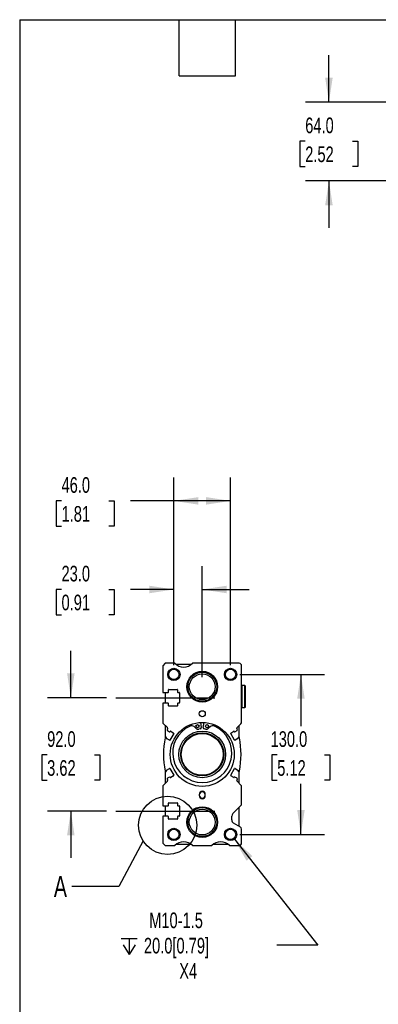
# Model space of a CAD drawing. Header units: millimetres. Extents: x 38 to 1638, y 38 to 1257.
# Tile 2 of 6: x 38 to 329, y 457 to 1257. Entities that reach past the tile are written whole.
import ezdxf

# ---------------------------------------------------------------- set-up
doc = ezdxf.new("R2010")
doc.units = ezdxf.units.MM
doc.header["$LTSCALE"] = 6
doc.linetypes.add('SLD-Center', pattern=[19.05, 15.24, -1.27, 1.27, -1.27])
doc.linetypes.add('SLD-Solid', pattern=[0])
doc.layers.add('CENTER', color=40, linetype='SLD-Center')
doc.layers.add('DIMENSIONS', color=140, linetype='SLD-Solid', lineweight=25)
doc.layers.add('TEXT', color=140, linetype='SLD-Solid', lineweight=25)
doc.styles.add('SLDTEXTSTYLE0', font='TXT', dxfattribs={"width": 0.7})
doc.dimstyles.new('SLDDIMSTYLE0', dxfattribs={"dimtxt": 12.948047, "dimasz": 19.812, "dimexe": 0, "dimexo": 0.0625, "dimgap": 3.237012, "dimtad": 0, "dimtih": 1, "dimtoh": 1, "dimrnd": 1e-09, "dimzin": 4, "dimdsep": 46, "dimtxsty": 'SLDTEXTSTYLE0', "dimsah": 1, "dimcen": 0.09, "dimadec": 0, "dimazin": 1, "dimtfac": 1, "dimtmove": 0, "dimatfit": 0, "dimfxl": 0, "dimfrac": 2, "dimtolj": 1, "dimtzin": 12, "dimarcsym": 0})
doc.dimstyles.new('SLDDIMSTYLE1', dxfattribs={"dimtxt": 12.948047, "dimasz": 19.812, "dimexe": 0, "dimexo": 0.0625, "dimgap": 3.237012, "dimtad": 0, "dimtih": 1, "dimtoh": 1, "dimrnd": 1e-09, "dimzin": 4, "dimdsep": 46, "dimtxsty": 'SLDTEXTSTYLE0', "dimsah": 1, "dimcen": 0.09, "dimadec": 0, "dimazin": 1, "dimtfac": 1, "dimtofl": 0, "dimtmove": 0, "dimatfit": 3, "dimfxl": 0, "dimfrac": 2, "dimtolj": 1, "dimtzin": 12, "dimarcsym": 0})
doc.dimstyles.new('SLDDIMSTYLE2', dxfattribs={"dimtxt": 12.948047, "dimasz": 19.812, "dimexe": 0, "dimexo": 0.0625, "dimgap": 3.237012, "dimtad": 0, "dimtih": 1, "dimtoh": 1, "dimrnd": 1e-09, "dimzin": 12, "dimdsep": 46, "dimtxsty": 'SLDTEXTSTYLE0', "dimsah": 1, "dimcen": 0, "dimadec": 0, "dimazin": 3, "dimtfac": 1, "dimtofl": 0, "dimtmove": 0, "dimatfit": 3, "dimfxl": 0, "dimfrac": 2, "dimtolj": 1, "dimtzin": 12, "dimarcsym": 0})
doc.dimstyles.new('SLDDIMSTYLE5', dxfattribs={"dimtxt": 0.18, "dimasz": 19.812, "dimexe": 0, "dimexo": 0.0625, "dimgap": 0, "dimtad": 0, "dimtih": 1, "dimtoh": 1, "dimdec": 0, "dimrnd": 1e-09, "dimzin": 0, "dimdsep": 46, "dimtxsty": 'Standard', "dimblk1": 'NONE', "dimblk2": 'NONE', "dimsah": 1, "dimcen": 0.09, "dimadec": 0, "dimazin": 0, "dimtfac": 19.812, "dimtdec": 0, "dimtofl": 0, "dimtmove": 0, "dimatfit": 3, "dimldrblk": 'NONE', "dimfxl": 0, "dimfrac": 2, "dimtolj": 1, "dimtzin": 0, "dimarcsym": 0})

# ---------------------------------------------------------------- blocks, each defined once
blk = doc.blocks.new('_D_22')
at = {"layer": 'DIMENSIONS'}
for p, q in [((289.15, 1190.32), (289.15, 1228.42)), ((501.79, 1190.32), (270.1, 1190.32)), ((269.91, 1158.5), (265.56, 1158.5)), ((265.56, 1158.5), (265.56, 1137.92)), ((308.39, 1158.5), (312.74, 1158.5)), ((312.74, 1158.5), (312.74, 1137.92)), ((265.56, 1137.92), (269.91, 1137.92)), ((312.74, 1137.92), (308.39, 1137.92)), ((356.72, 1126.32), (270.1, 1126.32)), ((289.15, 1126.32), (289.15, 1088.22)), ((539.84, 1126.32), (365.86, 1126.32)), ((614.79, 1126.32), (548.98, 1126.32))]:
    blk.add_line(p, q, dxfattribs=at)
for points in [[(289.15, 1190.32), (292.2, 1210.13), (286.1, 1210.13)], [(289.15, 1126.32), (286.1, 1106.51), (292.2, 1106.51)]]:
    blk.add_solid(points, dxfattribs=at)
at = {"layer": 'DIMENSIONS', "char_height": 12.7, "attachment_point": 1, "style": 'SLDTEXTSTYLE0'}
for s, insert in [('64.0', (269.91, 1177.77)), ('2.52', (269.91, 1154.29))]:
    blk.add_mtext(s, dxfattribs=dict(at, insert=insert))
blk = doc.blocks.new('_D_27')
at = {"layer": 'DIMENSIONS'}
for p, q in [((79.6, 706.31), (79.6, 744.41)), ((108.57, 706.31), (60.55, 706.31)), ((60.37, 659.85), (56.02, 659.85)), ((56.02, 659.85), (56.02, 639.27)), ((98.84, 659.85), (103.19, 659.85)), ((103.19, 659.85), (103.19, 639.27)), ((56.02, 639.27), (60.37, 639.27)), ((103.19, 639.27), (98.84, 639.27)), ((108.57, 614.31), (60.55, 614.31)), ((79.6, 614.31), (79.6, 576.21))]:
    blk.add_line(p, q, dxfattribs=at)
for points in [[(79.6, 706.31), (82.65, 726.12), (76.56, 726.12)], [(79.6, 614.31), (76.56, 594.5), (82.65, 594.5)]]:
    blk.add_solid(points, dxfattribs=at)
at = {"layer": 'DIMENSIONS', "char_height": 12.7, "attachment_point": 1, "style": 'SLDTEXTSTYLE0'}
for s, insert in [('92.0', (60.37, 679.12)), ('3.62', (60.37, 655.64))]:
    blk.add_mtext(s, dxfattribs=dict(at, insert=insert))
blk = doc.blocks.new('_D_28')
at = {"layer": 'DIMENSIONS'}
for p, q in [((163.29, 732.93), (163.29, 813.36)), ((186.29, 722.93), (186.29, 813.36)), ((72.06, 794.31), (67.72, 794.31)), ((67.72, 794.31), (67.72, 773.73)), ((110.54, 794.31), (114.89, 794.31)), ((114.89, 794.31), (114.89, 773.73)), ((163.29, 794.31), (128.08, 794.31)), ((186.29, 794.31), (224.39, 794.31)), ((67.72, 773.73), (72.06, 773.73)), ((114.89, 773.73), (110.54, 773.73))]:
    blk.add_line(p, q, dxfattribs=at)
for points in [[(163.29, 794.31), (143.47, 797.36), (143.47, 791.26)], [(186.29, 794.31), (206.1, 791.26), (206.1, 797.36)]]:
    blk.add_solid(points, dxfattribs=at)
at = {"layer": 'DIMENSIONS', "char_height": 12.7, "attachment_point": 1, "style": 'SLDTEXTSTYLE0'}
for s, insert in [('23.0', (72.06, 813.58)), ('0.91', (72.06, 790.1))]:
    blk.add_mtext(s, dxfattribs=dict(at, insert=insert))
blk = doc.blocks.new('_D_29')
at = {"layer": 'DIMENSIONS'}
for p, q in [((163.29, 732.93), (163.29, 885.36)), ((209.29, 732.93), (209.29, 885.36)), ((72.06, 866.31), (67.72, 866.31)), ((67.72, 866.31), (67.72, 845.73)), ((110.54, 866.31), (114.89, 866.31)), ((114.89, 866.31), (114.89, 845.73)), ((163.29, 866.31), (128.08, 866.31)), ((209.29, 866.31), (163.29, 866.31)), ((67.72, 845.73), (72.06, 845.73)), ((114.89, 845.73), (110.54, 845.73))]:
    blk.add_line(p, q, dxfattribs=at)
for points in [[(163.29, 866.31), (183.1, 863.26), (183.1, 869.36)], [(209.29, 866.31), (189.47, 869.36), (189.47, 863.26)]]:
    blk.add_solid(points, dxfattribs=at)
at = {"layer": 'DIMENSIONS', "char_height": 12.7, "attachment_point": 1, "style": 'SLDTEXTSTYLE0'}
for s, insert in [('46.0', (72.06, 885.58)), ('1.81', (72.06, 862.1))]:
    blk.add_mtext(s, dxfattribs=dict(at, insert=insert))
blk = doc.blocks.new('_D_30')
at = {"layer": 'DIMENSIONS'}
for p, q in [((216.91, 725.31), (285.46, 725.31)), ((266.41, 725.31), (266.41, 683.33)), ((247.18, 659.85), (242.83, 659.85)), ((242.83, 659.85), (242.83, 639.27)), ((285.65, 659.85), (290, 659.85)), ((290, 659.85), (290, 639.27)), ((242.83, 639.27), (247.18, 639.27)), ((266.41, 595.31), (266.41, 636.37)), ((290, 639.27), (285.65, 639.27)), ((216.91, 595.31), (285.46, 595.31))]:
    blk.add_line(p, q, dxfattribs=at)
for points in [[(266.41, 725.31), (263.37, 705.5), (269.46, 705.5)], [(266.41, 595.31), (269.46, 615.12), (263.37, 615.12)]]:
    blk.add_solid(points, dxfattribs=at)
at = {"layer": 'DIMENSIONS', "char_height": 12.7, "attachment_point": 1, "style": 'SLDTEXTSTYLE0'}
for s, insert in [('130.0', (241.79, 679.12)), ('5.12', (247.18, 655.64))]:
    blk.add_mtext(s, dxfattribs=dict(at, insert=insert))
blk = doc.blocks.new('SW_SYMBOL_HOLE_DEPTH')
at = {"layer": 'DIMENSIONS', "color": 0}
for p, q in [((0, 5250), (4800, 5250)), ((600, 3330), (2400, 450)), ((2400, 5250), (2400, 450)), ((4200, 3330), (2400, 450))]:
    blk.add_line(p, q, dxfattribs=at)
blk = doc.blocks.new('_D_31')
at = {"layer": 'DIMENSIONS'}
for p, q in [((212.37, 591.38), (280.1, 505.17)), ((280.1, 505.17), (246.76, 505.17))]:
    blk.add_line(p, q, dxfattribs=at)
blk.add_solid([(212.37, 591.38), (222.22, 573.92), (227.01, 577.68)], dxfattribs=at)
at = {"layer": 'DIMENSIONS', "xscale": 0.002688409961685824, "yscale": 0.002688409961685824, "zscale": 0.002688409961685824}
blk.add_blockref('SW_SYMBOL_HOLE_DEPTH', (120.43, 496.6), dxfattribs=at)
at = {"layer": 'DIMENSIONS', "char_height": 12.7, "attachment_point": 1, "style": 'SLDTEXTSTYLE0'}
for s, insert in [('M10-1.5', (143.23, 531.83)), ('20.0[0.79]', (138.95, 511.26)), ('X4', (167.65, 490.68))]:
    blk.add_mtext(s, dxfattribs=dict(at, insert=insert))
blk = doc.blocks.new('_None')

msp = doc.modelspace()

# ---------------------------------------------------------------- linework, layer by layer
for p, q in [((156.286, 734.312), (154.286, 732.312)), ((154.286, 732.312), (154.286, 710.562)), ((164.145, 734.312), (156.286, 734.312)), ((177.285, 733.312), (165.286, 733.312)), ((216.286, 734.312), (178.427, 734.312)), ((218.286, 686.641), (218.286, 732.312)), ((158.786, 710.862), (158.786, 712.762)), ((159.086, 713.062), (165.986, 713.062)), ((166.286, 712.762), (166.286, 710.862)), ((218.586, 716.162), (218.286, 715.862)), ((220.986, 716.162), (218.586, 716.162)), ((218.586, 707.312), (218.586, 716.162)), ((221.286, 715.862), (220.986, 716.162)), ((220.986, 707.312), (220.986, 716.162)), ((221.286, 707.312), (221.286, 715.862)), ((154.286, 710.562), (158.486, 710.562)), ((156.286, 710.562), (156.286, 702.062)), ((166.586, 710.562), (167.486, 710.562)), ((167.786, 710.262), (167.786, 702.362)), ((218.586, 698.462), (218.586, 707.312)), ((220.986, 698.462), (220.986, 707.312)), ((221.286, 698.762), (221.286, 707.312)), ((158.486, 702.062), (154.286, 702.062)), ((154.286, 702.062), (154.286, 685.812)), ((158.786, 699.862), (158.786, 701.762)), ((165.986, 699.562), (159.086, 699.562)), ((166.286, 701.762), (166.286, 699.862)), ((167.486, 702.062), (166.586, 702.062)), ((218.286, 698.762), (218.586, 698.462)), ((218.586, 698.462), (220.986, 698.462)), ((220.986, 698.462), (221.286, 698.762)), ((154.286, 685.812), (158.054, 682.044)), ((156.286, 683.812), (156.286, 674.124)), ((181.09, 681.55), (179.66, 682.859)), ((184.641, 680.979), (183.619, 680.805)), ((184.775, 686.268), (185.46, 682.128)), ((187.112, 682.128), (187.797, 686.268)), ((188.952, 680.805), (187.93, 680.979)), ((192.912, 682.859), (191.481, 681.55)), ((214.517, 682.044), (217.7, 685.227)), ((216.286, 674.124), (216.286, 683.812)), ((157.105, 674.07), (156.883, 674.198)), ((157.14, 673.531), (157.215, 673.661)), ((159.632, 671.746), (157.25, 673.121)), ((158.013, 679.724), (159.781, 678.704)), ((163.167, 677.268), (160.042, 671.856)), ((160.191, 678.814), (160.266, 678.943)), ((160.675, 679.053), (163.057, 677.678)), ((212.53, 671.856), (209.405, 677.268)), ((209.514, 677.678), (211.896, 679.053)), ((212.306, 678.943), (212.38, 678.814)), ((212.79, 678.704), (214.559, 679.724)), ((215.321, 673.121), (212.94, 671.746)), ((215.356, 673.661), (215.431, 673.531)), ((215.688, 674.198), (215.466, 674.07)), ((157.25, 647.504), (159.632, 648.878)), ((160.042, 648.769), (163.167, 643.356)), ((209.405, 643.356), (212.53, 648.769)), ((212.94, 648.878), (215.321, 647.504)), ((156.286, 646.5), (156.286, 636.812)), ((156.883, 646.426), (157.105, 646.554)), ((157.215, 646.964), (157.14, 647.094)), ((159.781, 641.921), (158.013, 640.9)), ((160.266, 641.682), (160.191, 641.811)), ((163.057, 642.946), (160.675, 641.572)), ((211.896, 641.572), (209.514, 642.946)), ((212.38, 641.811), (212.306, 641.682)), ((214.559, 640.9), (212.79, 641.921)), ((215.431, 647.094), (215.356, 646.964)), ((215.466, 646.554), (215.688, 646.426)), ((216.286, 636.812), (216.286, 646.5)), ((158.054, 638.581), (154.286, 634.812)), ((154.286, 634.812), (154.286, 618.562)), ((217.7, 635.398), (214.517, 638.581)), ((218.286, 620.141), (218.286, 633.984)), ((183.786, 627.812), (183.786, 626.812)), ((188.786, 626.812), (188.786, 627.812)), ((154.286, 618.562), (158.486, 618.562)), ((156.286, 618.562), (156.286, 610.062)), ((158.786, 618.862), (158.786, 620.762)), ((159.086, 621.062), (165.986, 621.062)), ((166.286, 620.762), (166.286, 618.862)), ((166.586, 618.562), (167.486, 618.562)), ((167.786, 618.262), (167.786, 610.362)), ((211.164, 612.191), (217.7, 618.727)), ((216.286, 601.849), (216.286, 617.312)), ((158.486, 610.062), (154.286, 610.062)), ((154.286, 610.062), (154.286, 588.312)), ((158.786, 607.862), (158.786, 609.762)), ((166.286, 609.762), (166.286, 607.862)), ((167.486, 610.062), (166.586, 610.062)), ((210.286, 607.044), (210.286, 610.07)), ((165.986, 607.562), (159.086, 607.562)), ((217.286, 601.271), (211.786, 604.446)), ((218.286, 588.312), (218.286, 599.539)), ((154.286, 588.312), (156.286, 586.312)), ((156.286, 586.312), (164.145, 586.312)), ((165.286, 587.312), (177.285, 587.312)), ((178.427, 586.312), (194.145, 586.312)), ((195.286, 587.312), (207.285, 587.312)), ((208.427, 586.312), (216.286, 586.312))]:
    msp.add_line(p, q)
for centre, radius in [((163.286, 725.312), 5), ((163.286, 725.312), 4.188), ((209.286, 725.312), 5), ((209.286, 725.312), 4.188), ((186.286, 715.312), 12.5), ((186.286, 715.312), 11.778), ((186.286, 715.312), 10.479), ((186.286, 693.312), 2.5), ((186.286, 660.312), 26), ((182.452, 683.26), 1.25), ((190.12, 683.26), 1.25), ((186.286, 660.312), 19), ((186.286, 660.312), 17.5), ((186.286, 660.312), 17), ((186.286, 605.312), 12.5), ((186.286, 605.312), 11.778), ((186.286, 605.312), 10.479), ((163.286, 595.312), 5), ((209.286, 595.312), 5), ((163.286, 595.312), 4.188), ((209.286, 595.312), 4.188)]:
    msp.add_circle(centre, radius)
for centre, radius, start, end in [((171.286, 741.313), 10, 224.430511, 315.569489), ((216.286, 732.312), 2, 0, 90), ((159.086, 712.762), 0.3, 90, 180), ((165.986, 712.762), 0.3, 0, 90), ((158.486, 710.862), 0.3, 270, 0), ((166.586, 710.862), 0.3, 180, 270), ((167.486, 710.262), 0.3, 0, 90), ((158.486, 701.762), 0.3, 0, 90), ((159.086, 699.862), 0.3, 180, 270), ((165.986, 699.862), 0.3, 270, 0), ((166.586, 701.762), 0.3, 90, 180), ((167.486, 702.362), 0.3, 270, 0), ((158.263, 680.157), 0.5, 162.909429, 240.018361), ((222.782, 660.32), 68, 161.821509, 162.909009), ((157.701, 681.69), 0.5, 341.826167, 45.000029), ((186.286, 661.513), 24, 114.330534, 65.669466), ((177.633, 680.647), 3, 47.501284, 114.315422), ((183.116, 683.763), 3, 227.529495, 279.662211), ((184.473, 681.965), 1, 279.662212, 9.392969), ((188.098, 681.965), 1, 170.607031, 260.337788), ((189.456, 683.763), 3, 260.337789, 312.470505), ((194.938, 680.647), 3, 65.684578, 132.498716), ((214.871, 681.69), 0.5, 134.999971, 198.173836), ((149.79, 660.32), 68, 17.090991, 18.178491), ((214.309, 680.157), 0.5, 299.981639, 17.090571), ((216.286, 686.641), 2, 315.000001, 0), ((222.779, 660.312), 68, 168.503456, 191.496544), ((156.634, 673.765), 0.5, 60.033264, 168.467859), ((157.4, 673.381), 0.3, 150.018485, 240.004339), ((156.955, 673.811), 0.3, 330.018414, 60.033102), ((159.931, 678.964), 0.3, 240.018516, 330.018219), ((160.525, 678.793), 0.3, 60.004516, 150.018171), ((162.907, 677.418), 0.3, 329.996998, 60.004479), ((209.664, 677.418), 0.3, 119.995521, 210.003002), ((212.046, 678.793), 0.3, 29.981829, 119.995484), ((212.64, 678.964), 0.3, 209.981781, 299.981484), ((215.616, 673.811), 0.3, 119.966898, 209.981586), ((215.171, 673.381), 0.3, 299.995661, 29.981515), ((215.938, 673.765), 0.5, 11.532141, 119.966736), ((149.792, 660.312), 68, 348.503456, 11.496544), ((159.782, 672.006), 0.3, 240.004505, 329.996977), ((212.79, 672.006), 0.3, 210.003023, 299.995495), ((159.782, 648.619), 0.3, 30.003023, 119.995495), ((212.79, 648.619), 0.3, 60.004505, 149.996977), ((156.634, 646.859), 0.5, 191.532141, 299.966736), ((157.4, 647.244), 0.3, 119.995661, 209.981515), ((156.955, 646.814), 0.3, 299.966898, 29.981586), ((158.263, 640.467), 0.5, 119.981639, 197.090571), ((222.782, 660.305), 68, 197.090991, 198.178491), ((159.931, 641.661), 0.3, 29.981781, 119.981484), ((160.525, 641.831), 0.3, 209.981829, 299.995484), ((162.907, 643.206), 0.3, 299.995521, 30.003002), ((209.664, 643.206), 0.3, 149.996998, 240.004479), ((212.046, 641.831), 0.3, 240.004516, 330.018171), ((212.64, 641.661), 0.3, 60.018516, 150.018219), ((149.79, 660.305), 68, 341.821509, 342.909009), ((214.309, 640.467), 0.5, 342.909429, 60.018361), ((215.616, 646.814), 0.3, 150.018414, 240.033102), ((215.171, 647.244), 0.3, 330.018485, 60.004339), ((215.938, 646.859), 0.5, 240.033264, 348.467859), ((157.701, 638.934), 0.5, 314.999971, 18.173834), ((214.871, 638.934), 0.5, 161.826167, 225.000029), ((216.286, 633.984), 2, 360, 44.999999), ((186.286, 627.812), 2.5, 0, 180), ((186.286, 627.312), 2.5, 0, 180), ((186.286, 627.312), 2.5, 180, 0), ((186.286, 626.812), 2.5, 180, 0), ((158.486, 618.862), 0.3, 270, 0), ((159.086, 620.762), 0.3, 90, 180), ((165.986, 620.762), 0.3, 0, 90), ((166.586, 618.862), 0.3, 180, 270), ((167.486, 618.262), 0.3, 0, 90), ((216.286, 620.141), 2, 315.000001, 0), ((158.486, 609.762), 0.3, 0, 90), ((166.586, 609.762), 0.3, 90, 180), ((167.486, 610.362), 0.3, 270, 0), ((213.286, 610.07), 3, 135, 179.999999), ((159.086, 607.862), 0.3, 180, 270), ((165.986, 607.862), 0.3, 270, 0), ((213.286, 607.044), 3, 180, 240.003332), ((216.286, 599.539), 2, 359.999996, 60.003325), ((171.286, 579.312), 10, 44.430511, 135.569489), ((201.286, 579.312), 10, 44.430511, 135.569489), ((216.286, 588.312), 2, 270, 0)]:
    msp.add_arc(centre, radius, start, end)
at = {"layer": 'CENTER'}
for p, q in [((116.186, 706.312), (196.586, 706.312)), ((116.186, 614.312), (196.586, 614.312))]:
    msp.add_line(p, q, dxfattribs=at)
at = {"layer": 'TEXT'}
for p, q in [((38.1, 1257.3), (1638.3, 1257.3)), ((38.1, 1257.3), (38.1, 38.1)), ((167.64, 1211.58), (167.64, 1257.3)), ((213.36, 1211.58), (213.36, 1257.3)), ((167.64, 1211.58), (213.36, 1211.58))]:
    msp.add_line(p, q, dxfattribs=at)
msp.add_circle((158.182, 602.703), 23.627, dxfattribs=at)

# ---------------------------------------------------------------- texts
at = {"layer": 'TEXT', "insert": (65.867, 561.429), "char_height": 16.933, "attachment_point": 1, "style": 'SLDTEXTSTYLE0'}
msp.add_mtext('A', dxfattribs=at)

# ---------------------------------------------------------------- dimensions: what is measured, and where the dimension line sits
at = {"layer": 'DIMENSIONS'}
for base, p1, p2, dimstyle, picture, middle in [((289.15, 1190.323), (622.408, 1126.323), (509.408, 1190.323), 'SLDDIMSTYLE0', '_D_22', (289.15, 1158.501)), ((79.604, 614.312), (116.186, 706.312), (116.186, 614.312), 'SLDDIMSTYLE0', '_D_27', (79.604, 659.85)), ((266.413, 595.312), (209.286, 725.312), (209.286, 595.312), 'SLDDIMSTYLE1', '_D_30', (266.413, 659.85))]:
    dim = msp.add_linear_dim(base=base, p1=p1, p2=p2, angle=90, dimstyle=dimstyle, dxfattribs=at)
    dim.commit()
    dim.dimension.update_dxf_attribs({"geometry": picture, "text_midpoint": middle, "dimtype": 160})
for base, p1, p2, dimstyle, picture, middle in [((209.286, 866.312), (163.286, 725.312), (209.286, 725.312), 'SLDDIMSTYLE1', '_D_29', (91.301, 866.312)), ((163.286, 794.312), (186.286, 715.312), (163.286, 725.312), 'SLDDIMSTYLE0', '_D_28', (91.301, 794.312))]:
    dim = msp.add_linear_dim(base=base, p1=p1, p2=p2, dimstyle=dimstyle, dxfattribs=at)
    dim.commit()
    dim.dimension.update_dxf_attribs({"geometry": picture, "text_midpoint": middle, "dimtype": 160})
dim = msp.add_diameter_dim_2p(p1=(206.197, 599.244), p2=(212.375, 591.381), text='M10-1.5\\P{\\fGDT;x}20.0[0.79] \\PX4', dimstyle='SLDDIMSTYLE2', override={"dimpost": '<>'}, dxfattribs=at)
dim.commit()
dim.dimension.update_dxf_attribs({"geometry": '_D_31', "text_midpoint": (178.835, 505.174), "dimtype": 163})

# ---------------------------------------------------------------- leaders
at = {"layer": 'TEXT', "has_arrowhead": 0}
msp.add_leader([(138.277, 589.973), (118.522, 552.976), (80.422, 552.976)], dimstyle='SLDDIMSTYLE5', dxfattribs=at)

doc.saveas('drawing.dxf')
